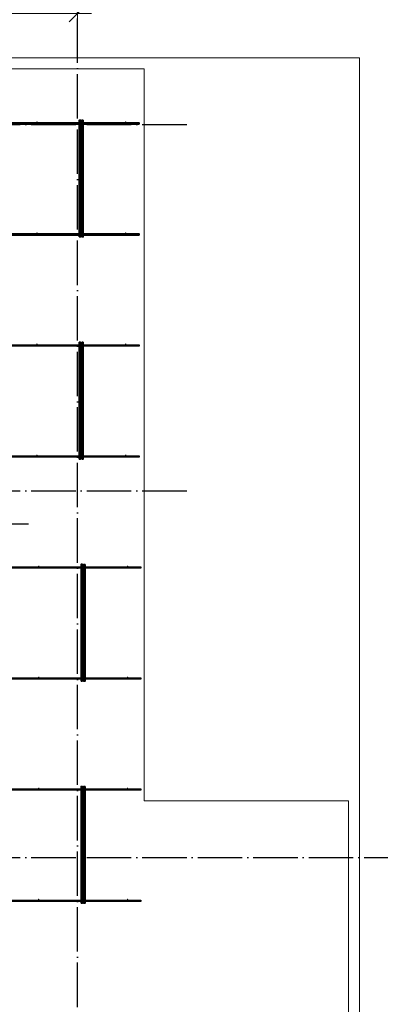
# Model space of a CAD drawing. Header units: millimetres. Extents: x -3725 to 93325, y -74170 to 82591.
# Tile 115 of 133: x 73378 to 76628, y 59857 to 68724. Entities that reach past the tile are written whole.
import ezdxf

# ---------------------------------------------------------------- set-up
doc = ezdxf.new("R2010")
doc.units = ezdxf.units.MM
doc.header["$PDMODE"] = 65
for name, pattern in [('______11', [500, 400, -50, 0, -50]), ('______3', [500, 400, -100]), ('______5', [1100, 800, -100, 100, -100])]:
    doc.linetypes.add(name, pattern=pattern)
for name, color, linetype, lineweight in [('Standard', 7, 'Continuous', 25), ('Балка_ общее', 7, '______3', 13), ('Фундамент (1)', 7, 'Continuous', 35)]:
    doc.layers.add(name, color=color, linetype=linetype, lineweight=lineweight)
doc.layers.add('Арм.стержн. Фиксатор', color=7, linetype='Continuous', lineweight=35, true_color=0x501e0f)
doc.layers.add('Осевая линия_ общее', color=7, linetype='______5', lineweight=13, true_color=0xa0a0a0)
doc.styles.add('ISOCPEUR', font='ISOCPEUR')
doc.dimstyles.new('DIMSTYLE_7', dxfattribs={"dimtxt": 250, "dimasz": 250, "dimexe": 0, "dimexo": 0, "dimgap": 125, "dimtad": 2, "dimdec": 0, "dimrnd": 5, "dimzin": 12, "dimdsep": 46, "dimtxsty": 'ISOCPEUR', "dimblk1": 'ALL_ML_STRICH', "dimblk2": 'ALL_ML_STRICH', "dimsah": 1, "dimcen": 0, "dimclrd": 7, "dimclre": 256, "dimclrt": 7, "dimadec": 0, "dimazin": 0, "dimtfac": 1, "dimtdec": 0, "dimtix": 1, "dimtmove": 2, "dimatfit": 3, "dimfxl": 0, "dimtzin": 0, "dimlwd": 0, "dimlwe": -3, "dimarcsym": 0})

# ---------------------------------------------------------------- blocks, each defined once
blk = doc.blocks.new('ALL_ML_STRICH')
at = {"color": 0, "linetype": 'ByBlock', "lineweight": -2}
for p, q in [((0, -0.5), (0, 0.5)), ((-1, 0), (0.5, 0)), ((-0.3, -0.3), (0.3, 0.3))]:
    blk.add_line(p, q, dxfattribs=at)
blk = doc.blocks.new('*D86')
at = {"layer": 'DEFPOINTS', "color": 7, "linetype": 'Continuous', "lineweight": 13, "transparency": 33554687}
for p in [(68400, 68778), (68400, 68757.8), (73900, 68716.2)]:
    blk.add_point(p, dxfattribs=at)
at = {"layer": 'Балка_ общее', "color": 251, "linetype": 'Continuous', "lineweight": -2, "true_color": 0x656565, "transparency": 33554687}
for p, q in [((68400, 68767.8), (68400, 68778)), ((73900, 68726.2), (73900, 68778))]:
    blk.add_line(p, q, dxfattribs=at)
at = {"layer": 'Балка_ общее', "color": 7, "linetype": 'Continuous', "lineweight": -2, "transparency": 33554687}
blk.add_line((68400, 68778), (73900, 68778), dxfattribs=at)
at = {"layer": 'Балка_ общее', "color": 7, "linetype": 'Continuous', "lineweight": 13, "transparency": 33554687, "xscale": 250, "yscale": 250, "zscale": 250, "rotation": 180}
blk.add_blockref('ALL_ML_STRICH', (68400, 68778), dxfattribs=at)
at = {"layer": 'Балка_ общее', "color": 7, "linetype": 'Continuous', "lineweight": 13, "transparency": 33554687, "xscale": 250, "yscale": 250, "zscale": 250}
blk.add_blockref('ALL_ML_STRICH', (73900, 68778), dxfattribs=at)
at = {"layer": 'Балка_ общее', "color": 7, "linetype": 'Continuous', "lineweight": 13, "transparency": 33554687, "insert": (71162.5, 68953), "char_height": 250, "width": 1000, "attachment_point": 5, "style": 'ISOCPEUR'}
blk.add_mtext('\\A1;{5500}', dxfattribs=at)
blk = doc.blocks.new('СЛОЖНЫЙ_ОБЪЕКТ_5')
at = {"layer": 'Осевая линия_ общее', "color": 253, "linetype": '______11', "lineweight": -3, "true_color": 0xa0a0a0, "transparency": 33554687}
for p, q in [((73900, 45830), (73900, 69510)), ((57980, 67780), (74900, 67780)), ((57980, 64480), (74900, 64480)), ((57980, 61180), (76830, 61180))]:
    blk.add_line(p, q, dxfattribs=at)
at = {"layer": 'Балка_ общее', "color": 7, "linetype": 'Continuous', "lineweight": 13, "transparency": 33554687}
dim = blk.add_linear_dim(base=(73900, 68778), p1=(68400, 68767.8), p2=(73900, 68726.2), dimstyle='DIMSTYLE_7', override={"dimpost": '<>', "dimclrd": 7, "dimclre": 251, "dimclrt": 7, "dimlwd": 0, "dimlwe": 65533}, dxfattribs=at)
dim.commit()
dim.dimension.update_dxf_attribs({"geometry": '*D86', "text_midpoint": (71162.5, 68953), "dimtype": 160})

msp = doc.modelspace()

# ---------------------------------------------------------------- hatches: boundary and pattern name
at = {"layer": 'Арм.стержн. Фиксатор', "linetype": 'Continuous', "lineweight": 35, "transparency": 33554687}
for points in [[(73539.5, 67802), (73539, 67804.3), (73537.7, 67806.2), (73535.8, 67807.5), (73533.5, 67808), (73531.2, 67807.5), (73529.3, 67806.2), (73528, 67804.3), (73527.5, 67802), (73528, 67799.7), (73529.3, 67797.8), (73531.2, 67796.5), (73533.5, 67796), (73535.8, 67796.5), (73537.7, 67797.8), (73539, 67799.7)], [(73939.5, 67802), (73939, 67804.3), (73937.7, 67806.2), (73935.8, 67807.5), (73933.5, 67808), (73931.2, 67807.5), (73929.3, 67806.2), (73928, 67804.3), (73927.5, 67802), (73928, 67799.7), (73929.3, 67797.8), (73931.2, 67796.5), (73933.5, 67796), (73935.8, 67796.5), (73937.7, 67797.8), (73939, 67799.7)], [(74339.5, 67802), (74339, 67804.3), (74337.7, 67806.2), (74335.8, 67807.5), (74333.5, 67808), (74331.2, 67807.5), (74329.3, 67806.2), (74328, 67804.3), (74327.5, 67802), (74328, 67799.7), (74329.3, 67797.8), (74331.2, 67796.5), (74333.5, 67796), (74335.8, 67796.5), (74337.7, 67797.8), (74339, 67799.7)], [(73539.5, 66802), (73539, 66804.3), (73537.7, 66806.2), (73535.8, 66807.5), (73533.5, 66808), (73531.2, 66807.5), (73529.3, 66806.2), (73528, 66804.3), (73527.5, 66802), (73528, 66799.7), (73529.3, 66797.8), (73531.2, 66796.5), (73533.5, 66796), (73535.8, 66796.5), (73537.7, 66797.8), (73539, 66799.7)], [(73939.5, 66802), (73939, 66804.3), (73937.7, 66806.2), (73935.8, 66807.5), (73933.5, 66808), (73931.2, 66807.5), (73929.3, 66806.2), (73928, 66804.3), (73927.5, 66802), (73928, 66799.7), (73929.3, 66797.8), (73931.2, 66796.5), (73933.5, 66796), (73935.8, 66796.5), (73937.7, 66797.8), (73939, 66799.7)], [(74339.5, 66802), (74339, 66804.3), (74337.7, 66806.2), (74335.8, 66807.5), (74333.5, 66808), (74331.2, 66807.5), (74329.3, 66806.2), (74328, 66804.3), (74327.5, 66802), (74328, 66799.7), (74329.3, 66797.8), (74331.2, 66796.5), (74333.5, 66796), (74335.8, 66796.5), (74337.7, 66797.8), (74339, 66799.7)], [(73539.5, 65802), (73539, 65804.3), (73537.7, 65806.2), (73535.8, 65807.5), (73533.5, 65808), (73531.2, 65807.5), (73529.3, 65806.2), (73528, 65804.3), (73527.5, 65802), (73528, 65799.7), (73529.3, 65797.8), (73531.2, 65796.5), (73533.5, 65796), (73535.8, 65796.5), (73537.7, 65797.8), (73539, 65799.7)], [(73939.5, 65802), (73939, 65804.3), (73937.7, 65806.2), (73935.8, 65807.5), (73933.5, 65808), (73931.2, 65807.5), (73929.3, 65806.2), (73928, 65804.3), (73927.5, 65802), (73928, 65799.7), (73929.3, 65797.8), (73931.2, 65796.5), (73933.5, 65796), (73935.8, 65796.5), (73937.7, 65797.8), (73939, 65799.7)], [(74339.5, 65802), (74339, 65804.3), (74337.7, 65806.2), (74335.8, 65807.5), (74333.5, 65808), (74331.2, 65807.5), (74329.3, 65806.2), (74328, 65804.3), (74327.5, 65802), (74328, 65799.7), (74329.3, 65797.8), (74331.2, 65796.5), (74333.5, 65796), (74335.8, 65796.5), (74337.7, 65797.8), (74339, 65799.7)], [(73539.5, 64802), (73539, 64804.3), (73537.7, 64806.2), (73535.8, 64807.5), (73533.5, 64808), (73531.2, 64807.5), (73529.3, 64806.2), (73528, 64804.3), (73527.5, 64802), (73528, 64799.7), (73529.3, 64797.8), (73531.2, 64796.5), (73533.5, 64796), (73535.8, 64796.5), (73537.7, 64797.8), (73539, 64799.7)], [(73939.5, 64802), (73939, 64804.3), (73937.7, 64806.2), (73935.8, 64807.5), (73933.5, 64808), (73931.2, 64807.5), (73929.3, 64806.2), (73928, 64804.3), (73927.5, 64802), (73928, 64799.7), (73929.3, 64797.8), (73931.2, 64796.5), (73933.5, 64796), (73935.8, 64796.5), (73937.7, 64797.8), (73939, 64799.7)], [(74339.5, 64802), (74339, 64804.3), (74337.7, 64806.2), (74335.8, 64807.5), (74333.5, 64808), (74331.2, 64807.5), (74329.3, 64806.2), (74328, 64804.3), (74327.5, 64802), (74328, 64799.7), (74329.3, 64797.8), (74331.2, 64796.5), (74333.5, 64796), (74335.8, 64796.5), (74337.7, 64797.8), (74339, 64799.7)], [(73556, 63802), (73555.5, 63804.3), (73554.2, 63806.2), (73552.3, 63807.5), (73550, 63808), (73547.7, 63807.5), (73545.8, 63806.2), (73544.5, 63804.3), (73544, 63802), (73544.5, 63799.7), (73545.8, 63797.8), (73547.7, 63796.5), (73550, 63796), (73552.3, 63796.5), (73554.2, 63797.8), (73555.5, 63799.7)], [(73956, 63802), (73955.5, 63804.3), (73954.2, 63806.2), (73952.3, 63807.5), (73950, 63808), (73947.7, 63807.5), (73945.8, 63806.2), (73944.5, 63804.3), (73944, 63802), (73944.5, 63799.7), (73945.8, 63797.8), (73947.7, 63796.5), (73950, 63796), (73952.3, 63796.5), (73954.2, 63797.8), (73955.5, 63799.7)], [(74356, 63802), (74355.5, 63804.3), (74354.2, 63806.2), (74352.3, 63807.5), (74350, 63808), (74347.7, 63807.5), (74345.8, 63806.2), (74344.5, 63804.3), (74344, 63802), (74344.5, 63799.7), (74345.8, 63797.8), (74347.7, 63796.5), (74350, 63796), (74352.3, 63796.5), (74354.2, 63797.8), (74355.5, 63799.7)], [(73556, 62802), (73555.5, 62804.3), (73554.2, 62806.2), (73552.3, 62807.5), (73550, 62808), (73547.7, 62807.5), (73545.8, 62806.2), (73544.5, 62804.3), (73544, 62802), (73544.5, 62799.7), (73545.8, 62797.8), (73547.7, 62796.5), (73550, 62796), (73552.3, 62796.5), (73554.2, 62797.8), (73555.5, 62799.7)], [(73956, 62802), (73955.5, 62804.3), (73954.2, 62806.2), (73952.3, 62807.5), (73950, 62808), (73947.7, 62807.5), (73945.8, 62806.2), (73944.5, 62804.3), (73944, 62802), (73944.5, 62799.7), (73945.8, 62797.8), (73947.7, 62796.5), (73950, 62796), (73952.3, 62796.5), (73954.2, 62797.8), (73955.5, 62799.7)], [(74356, 62802), (74355.5, 62804.3), (74354.2, 62806.2), (74352.3, 62807.5), (74350, 62808), (74347.7, 62807.5), (74345.8, 62806.2), (74344.5, 62804.3), (74344, 62802), (74344.5, 62799.7), (74345.8, 62797.8), (74347.7, 62796.5), (74350, 62796), (74352.3, 62796.5), (74354.2, 62797.8), (74355.5, 62799.7)], [(73556, 61802), (73555.5, 61804.3), (73554.2, 61806.2), (73552.3, 61807.5), (73550, 61808), (73547.7, 61807.5), (73545.8, 61806.2), (73544.5, 61804.3), (73544, 61802), (73544.5, 61799.7), (73545.8, 61797.8), (73547.7, 61796.5), (73550, 61796), (73552.3, 61796.5), (73554.2, 61797.8), (73555.5, 61799.7)], [(73956, 61802), (73955.5, 61804.3), (73954.2, 61806.2), (73952.3, 61807.5), (73950, 61808), (73947.7, 61807.5), (73945.8, 61806.2), (73944.5, 61804.3), (73944, 61802), (73944.5, 61799.7), (73945.8, 61797.8), (73947.7, 61796.5), (73950, 61796), (73952.3, 61796.5), (73954.2, 61797.8), (73955.5, 61799.7)], [(74356, 61802), (74355.5, 61804.3), (74354.2, 61806.2), (74352.3, 61807.5), (74350, 61808), (74347.7, 61807.5), (74345.8, 61806.2), (74344.5, 61804.3), (74344, 61802), (74344.5, 61799.7), (74345.8, 61797.8), (74347.7, 61796.5), (74350, 61796), (74352.3, 61796.5), (74354.2, 61797.8), (74355.5, 61799.7)], [(73556, 60802), (73555.5, 60804.3), (73554.2, 60806.2), (73552.3, 60807.5), (73550, 60808), (73547.7, 60807.5), (73545.8, 60806.2), (73544.5, 60804.3), (73544, 60802), (73544.5, 60799.7), (73545.8, 60797.8), (73547.7, 60796.5), (73550, 60796), (73552.3, 60796.5), (73554.2, 60797.8), (73555.5, 60799.7)], [(73956, 60802), (73955.5, 60804.3), (73954.2, 60806.2), (73952.3, 60807.5), (73950, 60808), (73947.7, 60807.5), (73945.8, 60806.2), (73944.5, 60804.3), (73944, 60802), (73944.5, 60799.7), (73945.8, 60797.8), (73947.7, 60796.5), (73950, 60796), (73952.3, 60796.5), (73954.2, 60797.8), (73955.5, 60799.7)], [(74356, 60802), (74355.5, 60804.3), (74354.2, 60806.2), (74352.3, 60807.5), (74350, 60808), (74347.7, 60807.5), (74345.8, 60806.2), (74344.5, 60804.3), (74344, 60802), (74344.5, 60799.7), (74345.8, 60797.8), (74347.7, 60796.5), (74350, 60796), (74352.3, 60796.5), (74354.2, 60797.8), (74355.5, 60799.7)]]:
    msp.add_hatch(color=22, dxfattribs=at).paths.add_polyline_path(points)

# ---------------------------------------------------------------- linework, layer by layer
at = {"layer": 'Standard', "color": 7, "linetype": 'Continuous', "lineweight": 18, "transparency": 33554687}
msp.add_lwpolyline([(59250, 46540), (76440, 46540), (76440, 68380), (59250, 68380), (59250, 46540)], dxfattribs=at)
at = {"layer": 'Арм.стержн. Фиксатор', "color": 22, "linetype": 'Continuous', "lineweight": 35, "transparency": 33554687}
for points in [[(60613.5, 67796), (74453.5, 67796), (74453.5, 67784), (60613.5, 67784), (60613.5, 67796)], [(60613.5, 67796), (74453.5, 67796), (74453.5, 67784), (60613.5, 67784), (60613.5, 67796)], [(73915.5, 66767.1), (73915.5, 67819.2), (73927.5, 67819.2), (73927.5, 66767.1), (73915.5, 66767.1)], [(73951.5, 67818.9), (73951.5, 66766.9), (73939.5, 66766.9), (73939.5, 67818.9), (73951.5, 67818.9)], [(60613.5, 66796), (74453.5, 66796), (74453.5, 66784), (60613.5, 66784), (60613.5, 66796)], [(60613.5, 66796), (74453.5, 66796), (74453.5, 66784), (60613.5, 66784), (60613.5, 66796)], [(73915.5, 64767.1), (73915.5, 65819.2), (73927.5, 65819.2), (73927.5, 64767.1), (73915.5, 64767.1)], [(73951.5, 65818.9), (73951.5, 64766.9), (73939.5, 64766.9), (73939.5, 65818.9), (73951.5, 65818.9)], [(73932, 62767.1), (73932, 63819.2), (73944, 63819.2), (73944, 62767.1), (73932, 62767.1)], [(73968, 63818.9), (73968, 62766.9), (73956, 62766.9), (73956, 63818.9), (73968, 63818.9)], [(73932, 60767.1), (73932, 61819.2), (73944, 61819.2), (73944, 60767.1), (73932, 60767.1)], [(73968, 61818.9), (73968, 60766.9), (73956, 60766.9), (73956, 61818.9), (73968, 61818.9)]]:
    msp.add_lwpolyline(points, dxfattribs=at)
at = {"layer": 'Арм.стержн. Фиксатор', "color": 22, "linetype": 'Continuous', "lineweight": 25, "transparency": 33554687}
for points in [[(62452.7, 65796), (74453.5, 65796), (74453.5, 65784), (62452.7, 65784), (62452.7, 65796)], [(62452.7, 65796), (74453.5, 65796), (74453.5, 65784), (62452.7, 65784), (62452.7, 65796)], [(62452.7, 64796), (74453.5, 64796), (74453.5, 64784), (62452.7, 64784), (62452.7, 64796)], [(62452.7, 64796), (74453.5, 64796), (74453.5, 64784), (62452.7, 64784), (62452.7, 64796)], [(62452.7, 63796), (74470, 63796), (74470, 63784), (62452.7, 63784), (62452.7, 63796)], [(62452.7, 63796), (74470, 63796), (74470, 63784), (62452.7, 63784), (62452.7, 63796)], [(62452.7, 62796), (74470, 62796), (74470, 62784), (62452.7, 62784), (62452.7, 62796)], [(62452.7, 62796), (74470, 62796), (74470, 62784), (62452.7, 62784), (62452.7, 62796)], [(69609.8, 61796), (74470, 61796), (74470, 61784), (69609.8, 61784), (69609.8, 61796)], [(69609.8, 61796), (74470, 61796), (74470, 61784), (69609.8, 61784), (69609.8, 61796)], [(69609.8, 60796), (74470, 60796), (74470, 60784), (69609.8, 60784), (69609.8, 60796)], [(69609.8, 60796), (74470, 60796), (74470, 60784), (69609.8, 60784), (69609.8, 60796)]]:
    msp.add_lwpolyline(points, dxfattribs=at)
at = {"layer": 'Осевая линия_ общее', "color": 7, "linetype": 'Continuous', "lineweight": 25, "transparency": 33554687}
msp.add_lwpolyline([(70961, 63790), (71136.8, 64184.4), (73456.8, 64184.4)], dxfattribs=at)
at = {"layer": 'Фундамент (1)', "color": 7, "lineweight": 18, "transparency": 33554687}
for p, q in [((60600, 68280), (74500, 68280)), ((74500, 68280), (74500, 61690)), ((74500, 61690), (76340, 61690)), ((76340, 61690), (76340, 52830))]:
    msp.add_line(p, q, dxfattribs=at)
at = {"layer": 'Фундамент (1)', "color": 7, "linetype": 'Continuous', "lineweight": 18, "transparency": 33554687}
for p, q in [((60600, 68280), (74500, 68280)), ((74500, 68280), (74500, 61690)), ((74500, 61690), (76340, 61690)), ((76340, 61690), (76340, 52830))]:
    msp.add_line(p, q, dxfattribs=at)

# ---------------------------------------------------------------- block references
at = {"layer": 'Балка_ общее', "color": 7, "linetype": 'Continuous', "lineweight": 13, "transparency": 33554687}
msp.add_blockref('СЛОЖНЫЙ_ОБЪЕКТ_5', (0, 0), dxfattribs=at)

doc.saveas('drawing.dxf')
